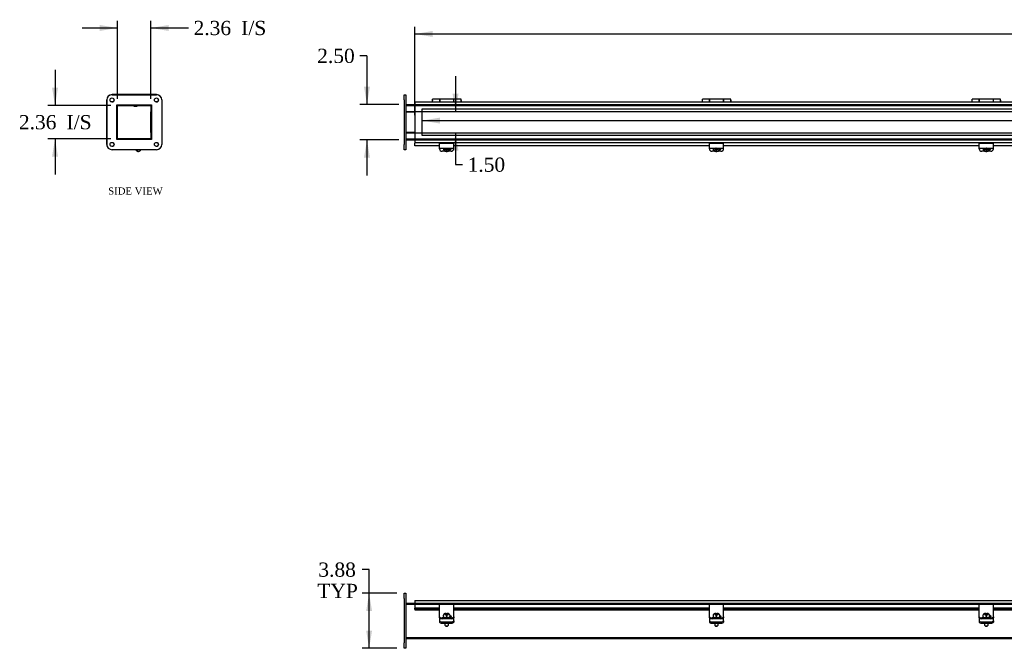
# Model space of a CAD drawing. Header units: inches. Extents: x 2 to 237, y 16 to 158.
# Tile 1 of 10: x 2 to 71, y 18 to 62. Entities that reach past the tile are written whole.
import ezdxf
from ezdxf.enums import TextEntityAlignment as Align
from ezdxf.lldxf.tags import DXFTag

# ---------------------------------------------------------------- set-up
doc = ezdxf.new("R2010")
doc.units = ezdxf.units.IN
doc.header["$MEASUREMENT"] = 0
for name, color, linetype in [('COM40176', 7, 'CONTINUOUS'), ('COM49077', 7, 'CONTINUOUS'), ('COM49084', 7, 'CONTINUOUS'), ('COM50001', 7, 'CONTINUOUS'), ('COM52631', 7, 'CONTINUOUS'), ('COM71024', 7, 'CONTINUOUS'), ('DEFAULT', 7, 'CONTINUOUS'), ('DV1_DEFAULT', 7, 'CONTINUOUS'), ('GSK11095', 7, 'CONTINUOUS'), ('HNG11000', 7, 'CONTINUOUS'), ('QLB30098', 7, 'CONTINUOUS'), ('SCS19419', 7, 'CONTINUOUS')]:
    doc.layers.add(name, color=color, linetype=linetype)
doc.styles.add('SEACAD_TIMES_NEW_ROMAN', font='times.ttf')
tags = doc.linetypes.add('HIDDEN2', pattern=[0.1875, 0.125, -0.0625]).pattern_tags.tags
tags[6:7] = [DXFTag(74, 4), DXFTag(75, 0), DXFTag(340, '0'), DXFTag(46, 0.0), DXFTag(50, 0.0), DXFTag(44, 0.0), DXFTag(45, 0.0)]
tags[4:5] = [DXFTag(74, 4), DXFTag(75, 0), DXFTag(340, '0'), DXFTag(46, 0.0), DXFTag(50, 0.0), DXFTag(44, 0.0), DXFTag(45, 0.0)]

# ---------------------------------------------------------------- blocks, each defined once
blk = doc.blocks.new('GDIMGGROUP1')
at = {"layer": 'DEFAULT', "linetype": 'Continuous'}
for points in [[(26.26, 57.568), (26.468, 56.318), (26.677, 57.568)], [(26.26, 52.568), (26.677, 52.568), (26.468, 53.818)]]:
    blk.add_hatch(color=136, dxfattribs=at).paths.add_polyline_path(points)
at = {"layer": 'DEFAULT', "color": 136, "linetype": 'Continuous'}
for p, q in [((26.468, 59.739), (25.968, 59.739)), ((26.468, 59.739), (26.468, 56.318)), ((28.703, 56.318), (25.968, 56.318)), ((28.703, 53.818), (25.968, 53.818)), ((26.468, 53.818), (26.468, 51.318))]:
    blk.add_line(p, q, dxfattribs=at)
at = {"layer": 'DEFAULT', "color": 136, "linetype": 'Continuous', "style": 'SEACAD_TIMES_NEW_ROMAN'}
blk.add_text('2.50', height=1, dxfattribs=at).set_placement((22.964, 60.239), align=Align.TOP_LEFT)
blk = doc.blocks.new('GDIMGGROUP2')
at = {"layer": 'DEFAULT', "linetype": 'Continuous'}
blk.add_hatch(color=136, dxfattribs=at).paths.add_polyline_path([(31.094, 61.487), (29.844, 61.279), (31.094, 61.071)])
at = {"layer": 'DEFAULT', "color": 136, "linetype": 'Continuous'}
for p, q in [((29.844, 55.568), (29.844, 61.779)), ((29.844, 61.279), (86.631, 61.279))]:
    blk.add_line(p, q, dxfattribs=at)
blk = doc.blocks.new('GDIMGGROUP4')
at = {"layer": 'DEFAULT', "linetype": 'Continuous'}
for points in [[(4.293, 57.496), (4.502, 56.246), (4.71, 57.496)], [(4.293, 52.64), (4.71, 52.64), (4.502, 53.89)]]:
    blk.add_hatch(color=136, dxfattribs=at).paths.add_polyline_path(points)
at = {"layer": 'DEFAULT', "color": 136, "linetype": 'Continuous'}
for p, q in [((4.502, 58.746), (4.502, 56.246)), ((8.44, 56.246), (4.002, 56.246)), ((8.44, 53.89), (4.002, 53.89)), ((4.502, 53.89), (4.502, 51.39))]:
    blk.add_line(p, q, dxfattribs=at)
at = {"layer": 'DEFAULT', "color": 136, "linetype": 'Continuous', "style": 'SEACAD_TIMES_NEW_ROMAN'}
for s, p in [('2.36', (1.96, 55.568)), ('I/S', (5.314, 55.568))]:
    blk.add_text(s, height=1, dxfattribs=at).set_placement(p, align=Align.TOP_LEFT)
blk = doc.blocks.new('GDIMGGROUP6')
at = {"layer": 'DEFAULT', "linetype": 'Continuous'}
blk.add_hatch(color=136, dxfattribs=at).paths.add_polyline_path([(31.61, 54.972), (31.61, 55.388), (30.36, 55.18)])
at = {"layer": 'DEFAULT', "color": 136, "linetype": 'Continuous'}
blk.add_line((30.36, 55.18), (86.659, 55.18), dxfattribs=at)
blk = doc.blocks.new('GDIMGGROUP7')
at = {"layer": 'DEFAULT', "linetype": 'Continuous'}
for points in [[(32.915, 57.068), (32.498, 57.068), (32.706, 55.818)], [(32.915, 53.068), (32.706, 54.318), (32.498, 53.068)]]:
    blk.add_hatch(color=136, dxfattribs=at).paths.add_polyline_path(points)
at = {"layer": 'DEFAULT', "color": 136, "linetype": 'Continuous'}
for p, q in [((32.706, 58.318), (32.706, 55.818)), ((32.706, 54.318), (32.706, 52.077)), ((32.706, 52.077), (33.206, 52.077))]:
    blk.add_line(p, q, dxfattribs=at)
at = {"layer": 'DEFAULT', "color": 136, "linetype": 'Continuous', "style": 'SEACAD_TIMES_NEW_ROMAN'}
blk.add_text('1.50', height=1, dxfattribs=at).set_placement((33.556, 52.577), align=Align.TOP_LEFT)
blk = doc.blocks.new('GDIMGGROUP8')
at = {"layer": 'DEFAULT', "linetype": 'Continuous'}
for points in [[(7.654, 61.91), (7.654, 61.493), (8.904, 61.702)], [(12.51, 61.91), (11.26, 61.702), (12.51, 61.493)]]:
    blk.add_hatch(color=136, dxfattribs=at).paths.add_polyline_path(points)
at = {"layer": 'DEFAULT', "color": 136, "linetype": 'Continuous'}
for p, q in [((8.904, 56.71), (8.904, 62.202)), ((11.26, 56.71), (11.26, 62.202)), ((6.404, 61.702), (8.904, 61.702)), ((11.26, 61.702), (13.409, 61.702)), ((13.409, 61.702), (13.909, 61.702))]:
    blk.add_line(p, q, dxfattribs=at)
at = {"layer": 'DEFAULT', "color": 136, "linetype": 'Continuous', "style": 'SEACAD_TIMES_NEW_ROMAN'}
for s, p in [('2.36', (14.259, 62.202)), ('I/S', (17.613, 62.202))]:
    blk.add_text(s, height=1, dxfattribs=at).set_placement(p, align=Align.TOP_LEFT)
blk = doc.blocks.new('GDIMGGROUP14')
at = {"layer": 'DEFAULT', "linetype": 'Continuous'}
for points in [[(26.411, 20.644), (26.828, 20.644), (26.62, 21.894)], [(26.411, 19.269), (26.62, 18.019), (26.828, 19.269)]]:
    blk.add_hatch(color=136, dxfattribs=at).paths.add_polyline_path(points)
at = {"layer": 'DEFAULT', "color": 136, "linetype": 'Continuous'}
for p, q in [((26.62, 23.56), (26.12, 23.56)), ((26.62, 18.019), (26.62, 23.56)), ((28.578, 21.894), (26.12, 21.894)), ((28.578, 18.019), (26.12, 18.019))]:
    blk.add_line(p, q, dxfattribs=at)
at = {"layer": 'DEFAULT', "color": 136, "linetype": 'Continuous', "style": 'SEACAD_TIMES_NEW_ROMAN'}
for s, p in [('3.88', (23.044, 24.06)), ('TYP', (22.973, 22.56))]:
    blk.add_text(s, height=1, dxfattribs=at).set_placement(p, align=Align.TOP_LEFT)

msp = doc.modelspace()

# ---------------------------------------------------------------- linework, layer by layer
at = {"layer": 'COM40176', "color": 7, "linetype": 'Continuous'}
for p, q in [((31.578, 53.343), (31.578, 53.568)), ((32.578, 53.568), (31.578, 53.568)), ((32.578, 53.343), (32.578, 53.568)), ((50.578, 53.343), (50.578, 53.568)), ((51.578, 53.568), (50.578, 53.568)), ((51.578, 53.343), (51.578, 53.568)), ((69.578, 53.343), (69.578, 53.568)), ((70.578, 53.568), (69.578, 53.568)), ((70.578, 53.343), (70.578, 53.568)), ((10.229, 53.049), (10.267, 53.131)), ((10.281, 53.025), (10.229, 53.049)), ((10.33, 53.131), (10.281, 53.025)), ((31.578, 53.249), (31.578, 53.343)), ((31.578, 53.195), (31.578, 53.249)), ((31.578, 53.249), (32.578, 53.249)), ((31.968, 53.025), (31.766, 53.025)), ((32.39, 53.025), (32.188, 53.025)), ((32.578, 53.249), (32.578, 53.343)), ((32.578, 53.195), (32.578, 53.249)), ((50.578, 53.249), (50.578, 53.343)), ((50.578, 53.195), (50.578, 53.249)), ((50.578, 53.249), (51.578, 53.249)), ((50.968, 53.025), (50.766, 53.025)), ((51.39, 53.025), (51.188, 53.025)), ((51.578, 53.249), (51.578, 53.343)), ((51.578, 53.195), (51.578, 53.249)), ((69.578, 53.249), (69.578, 53.343)), ((69.578, 53.195), (69.578, 53.249)), ((69.578, 53.249), (70.578, 53.249)), ((69.968, 53.025), (69.766, 53.025)), ((70.39, 53.025), (70.188, 53.025)), ((70.578, 53.249), (70.578, 53.343)), ((70.578, 53.195), (70.578, 53.249)), ((31.578, 21.001), (31.578, 21.123)), ((32.578, 21.123), (31.578, 21.123)), ((31.578, 20.421), (31.578, 21.001)), ((32.578, 21.001), (32.578, 21.123)), ((32.578, 20.421), (32.578, 21.001)), ((50.578, 21.001), (50.578, 21.123)), ((51.578, 21.123), (50.578, 21.123)), ((50.578, 20.421), (50.578, 21.001)), ((51.578, 21.001), (51.578, 21.123)), ((51.578, 20.421), (51.578, 21.001)), ((69.578, 21.001), (69.578, 21.123)), ((70.578, 21.123), (69.578, 21.123)), ((69.578, 20.421), (69.578, 21.001)), ((70.578, 21.001), (70.578, 21.123)), ((70.578, 20.421), (70.578, 21.001)), ((31.578, 20.383), (31.578, 20.421)), ((31.578, 20.234), (31.578, 20.383)), ((31.578, 20.183), (31.578, 20.234)), ((32.39, 20.155), (31.766, 20.155)), ((32.251, 20.201), (32.282, 20.201)), ((32.578, 20.383), (32.578, 20.421)), ((32.578, 20.234), (32.578, 20.383)), ((32.578, 20.234), (32.578, 20.183)), ((50.578, 20.383), (50.578, 20.421)), ((50.578, 20.234), (50.578, 20.383)), ((50.578, 20.183), (50.578, 20.234)), ((51.39, 20.155), (50.766, 20.155)), ((51.251, 20.201), (51.282, 20.201)), ((51.578, 20.383), (51.578, 20.421)), ((51.578, 20.234), (51.578, 20.383)), ((51.578, 20.234), (51.578, 20.183)), ((69.578, 20.383), (69.578, 20.421)), ((69.578, 20.234), (69.578, 20.383)), ((69.578, 20.183), (69.578, 20.234)), ((70.39, 20.155), (69.766, 20.155)), ((70.251, 20.201), (70.282, 20.201)), ((70.578, 20.383), (70.578, 20.421)), ((70.578, 20.234), (70.578, 20.383)), ((70.578, 20.234), (70.578, 20.183)), ((32.39, 20.103), (31.766, 20.103)), ((51.39, 20.103), (50.766, 20.103)), ((70.39, 20.103), (69.766, 20.103))]:
    msp.add_line(p, q, dxfattribs=at)
for centre, major_axis, ratio, start_param, end_param in [((31.766, 53.195), (-0.188, 0), 0.906308, 0, 1.570796), ((32.282, 53.252), (-0.14, 0), 0.906308, 1.64955, 3.121159), ((32.282, 53.276), (-0.14, 0), 0.906308, 1.733565, 2.930417), ((32.39, 53.195), (-0.188, 0), 0.906308, 1.570796, 3.141593), ((50.766, 53.195), (-0.188, 0), 0.906308, 0, 1.570796), ((51.282, 53.252), (-0.14, 0), 0.906308, 1.64955, 3.121159), ((51.282, 53.276), (-0.14, 0), 0.906308, 1.733565, 2.930417), ((51.39, 53.195), (-0.188, 0), 0.906308, 1.570796, 3.141593), ((69.766, 53.195), (-0.188, 0), 0.906308, 0, 1.570796), ((70.282, 53.252), (-0.141, 0), 0.906308, 1.64955, 3.121159), ((70.282, 53.276), (-0.141, 0), 0.906308, 1.733565, 2.930417), ((70.39, 53.195), (-0.188, 0), 0.906308, 1.570796, 3.141593), ((31.766, 20.234), (-0.188, 0), 0.422618, 0, 1.570796), ((31.766, 20.183), (0.188, 0), 0.422618, 3.141593, 4.712389), ((32.282, 20.26), (-0.14, 0), 0.422618, 1.570796, 4.450314), ((32.282, 20.209), (-0.14, 0), 0.422618, 3.591638, 4.465723), ((32.39, 20.234), (-0.188, 0), 0.422618, 1.570796, 3.141593), ((32.39, 20.183), (0.188, 0), 0.422618, 4.712389, 6.283185), ((50.766, 20.234), (-0.188, 0), 0.422618, 0, 1.570796), ((50.766, 20.183), (0.188, 0), 0.422618, 3.141593, 4.712389), ((51.282, 20.26), (-0.14, 0), 0.422618, 1.570796, 4.450314), ((51.282, 20.209), (-0.14, 0), 0.422618, 3.591638, 4.465723), ((51.39, 20.234), (-0.188, 0), 0.422618, 1.570796, 3.141593), ((51.39, 20.183), (0.188, 0), 0.422618, 4.712389, 6.283185), ((69.766, 20.234), (-0.188, 0), 0.422618, 0, 1.570796), ((69.766, 20.183), (0.188, 0), 0.422618, 3.141593, 4.712389), ((70.282, 20.26), (-0.141, 0), 0.422618, 1.570796, 4.450314), ((70.282, 20.209), (-0.141, 0), 0.422618, 3.591638, 4.465723), ((70.39, 20.234), (-0.188, 0), 0.422618, 1.570796, 3.141593), ((70.39, 20.183), (0.188, 0), 0.422618, 4.712389, 6.283185)]:
    msp.add_ellipse(centre, major_axis=major_axis, ratio=ratio, start_param=start_param, end_param=end_param, dxfattribs=at)
at = {"layer": 'COM49077', "color": 7, "linetype": 'Continuous'}
for p, q in [((8.904, 53.926), (8.904, 56.21)), ((8.94, 56.246), (11.224, 56.246)), ((11.26, 56.21), (11.26, 55.818)), ((29.203, 56.318), (29.844, 56.318)), ((11.26, 55.818), (11.301, 55.818)), ((29.203, 55.818), (29.844, 55.818)), ((11.26, 54.318), (11.26, 53.926)), ((11.26, 54.318), (11.301, 54.318)), ((29.203, 54.318), (29.844, 54.318)), ((11.224, 53.89), (8.94, 53.89)), ((29.203, 53.818), (29.844, 53.818)), ((29.203, 21.206), (29.844, 21.206)), ((29.203, 18.706), (148.953, 18.706))]:
    msp.add_line(p, q, dxfattribs=at)
at = {"layer": 'COM49077', "color": 7, "linetype": 'HIDDEN2'}
for p, q in [((29.203, 56.246), (148.953, 56.246)), ((29.844, 56.318), (148.312, 56.318)), ((29.844, 55.818), (148.312, 55.818)), ((29.844, 54.318), (148.312, 54.318)), ((29.203, 53.89), (148.953, 53.89)), ((29.203, 53.851), (29.203, 53.849)), ((29.844, 53.818), (148.312, 53.818)), ((29.203, 21.134), (148.953, 21.134)), ((29.844, 21.206), (148.312, 21.206)), ((29.203, 18.778), (148.953, 18.778))]:
    msp.add_line(p, q, dxfattribs=at)
at = {"layer": 'COM49077', "color": 7, "linetype": 'Continuous'}
for centre, radius, start, end in [((8.94, 56.21), 0.036, 90, 180), ((11.224, 56.21), 0.036, 0, 90), ((8.94, 53.926), 0.036, 180, 270), ((11.224, 53.926), 0.036, 270, 0), ((11.224, 53.926), 0.108, 314.5235, 315.4765)]:
    msp.add_arc(centre, radius, start, end, dxfattribs=at)
at = {"layer": 'COM49084', "color": 7, "linetype": 'Continuous'}
for p, q in [((29.844, 56.506), (29.844, 56.398)), ((29.844, 56.506), (148.312, 56.506)), ((29.844, 56.398), (29.844, 53.739)), ((29.844, 53.739), (29.844, 53.631)), ((29.844, 53.631), (148.312, 53.631)), ((29.844, 53.631), (29.844, 53.586)), ((29.844, 53.412), (29.844, 53.586)), ((29.844, 53.395), (29.844, 53.412)), ((31.578, 53.412), (29.844, 53.412)), ((31.578, 53.395), (29.844, 53.395)), ((50.578, 53.412), (32.578, 53.412)), ((50.578, 53.395), (32.578, 53.395)), ((69.578, 53.412), (51.578, 53.412)), ((69.578, 53.395), (51.578, 53.395)), ((88.578, 53.412), (70.578, 53.412)), ((88.578, 53.395), (70.578, 53.395)), ((29.844, 21.378), (29.844, 21.27)), ((29.844, 21.378), (148.312, 21.378)), ((29.844, 21.27), (29.844, 20.838)), ((29.844, 20.769), (29.844, 20.838)), ((31.578, 20.838), (29.844, 20.838)), ((50.578, 20.838), (32.578, 20.838)), ((69.578, 20.838), (51.578, 20.838)), ((88.578, 20.838), (70.578, 20.838)), ((29.844, 20.769), (29.844, 20.725)), ((31.578, 20.769), (29.844, 20.769)), ((29.844, 20.725), (29.844, 20.722)), ((29.844, 20.722), (31.578, 20.722)), ((50.578, 20.769), (32.578, 20.769)), ((32.578, 20.722), (50.578, 20.722)), ((69.578, 20.769), (51.578, 20.769)), ((51.578, 20.722), (69.578, 20.722)), ((88.578, 20.769), (70.578, 20.769)), ((70.578, 20.722), (88.578, 20.722))]:
    msp.add_line(p, q, dxfattribs=at)
at = {"layer": 'COM50001', "color": 7, "linetype": 'Continuous'}
for p, q in [((11.26, 54.35), (11.26, 55.787)), ((11.301, 55.787), (11.26, 55.787)), ((29.203, 55.787), (29.844, 55.787)), ((11.301, 54.35), (11.26, 54.35)), ((29.844, 54.35), (29.203, 54.35))]:
    msp.add_line(p, q, dxfattribs=at)
at = {"layer": 'COM52631', "color": 7, "linetype": 'Continuous'}
for p, q in [((32.305, 53.155), (32.326, 53.155)), ((51.305, 53.155), (51.326, 53.155)), ((70.305, 53.155), (70.326, 53.155)), ((31.578, 20.172), (31.578, 20.183)), ((31.578, 20.172), (31.578, 20.129)), ((31.578, 20.129), (31.578, 19.956)), ((32.578, 20.183), (32.578, 20.172)), ((32.578, 20.129), (32.578, 20.172)), ((32.578, 19.956), (32.578, 20.129)), ((50.578, 20.172), (50.578, 20.183)), ((50.578, 20.172), (50.578, 20.129)), ((50.578, 20.129), (50.578, 19.956)), ((51.578, 20.183), (51.578, 20.172)), ((51.578, 20.129), (51.578, 20.172)), ((51.578, 19.956), (51.578, 20.129)), ((69.578, 20.172), (69.578, 20.183)), ((69.578, 20.172), (69.578, 20.129)), ((69.578, 20.129), (69.578, 19.956)), ((70.578, 20.183), (70.578, 20.172)), ((70.578, 20.129), (70.578, 20.172)), ((70.578, 19.956), (70.578, 20.129)), ((31.578, 19.956), (31.578, 19.87)), ((31.766, 19.877), (32.39, 19.877)), ((31.766, 19.79), (32.39, 19.79)), ((32.578, 19.956), (32.578, 19.87)), ((50.578, 19.956), (50.578, 19.87)), ((50.766, 19.877), (51.39, 19.877)), ((50.766, 19.79), (51.39, 19.79)), ((51.578, 19.956), (51.578, 19.87)), ((69.578, 19.956), (69.578, 19.87)), ((69.766, 19.877), (70.39, 19.877)), ((69.766, 19.79), (70.39, 19.79)), ((70.578, 19.956), (70.578, 19.87))]:
    msp.add_line(p, q, dxfattribs=at)
for centre, start_param, end_param in [((31.766, 19.956), 0, 1.570796), ((31.766, 19.87), 0, 1.570796), ((32.39, 19.956), 1.570796, 3.141593), ((32.39, 19.87), 1.570796, 3.141593), ((50.766, 19.956), 0, 1.570796), ((50.766, 19.87), 0, 1.570796), ((51.39, 19.956), 1.570796, 3.141593), ((51.39, 19.87), 1.570796, 3.141593), ((69.766, 19.956), 0, 1.570796), ((69.766, 19.87), 0, 1.570796), ((70.39, 19.956), 1.570796, 3.141593), ((70.39, 19.87), 1.570796, 3.141593)]:
    msp.add_ellipse(centre, major_axis=(-0.188, 0), ratio=0.422618, start_param=start_param, end_param=end_param, dxfattribs=at)
at = {"layer": 'COM71024', "color": 7, "linetype": 'Continuous'}
for p, q in [((11.644, 57.006), (8.519, 57.006)), ((8.52, 57.005), (11.645, 57.005)), ((29.078, 57.005), (29.203, 57.005)), ((29.078, 56.63), (29.078, 57.005)), ((29.203, 57.005), (29.203, 56.63)), ((8.144, 56.631), (8.144, 53.506)), ((8.145, 53.505), (8.145, 56.63)), ((8.864, 53.849), (8.864, 56.286)), ((8.864, 56.286), (11.301, 56.286)), ((11.301, 56.286), (11.301, 53.849)), ((12.02, 56.63), (12.02, 53.505)), ((29.078, 56.63), (29.078, 53.505)), ((29.203, 56.63), (29.203, 53.505)), ((11.301, 53.849), (8.864, 53.849)), ((29.078, 53.13), (29.078, 53.505)), ((29.203, 53.505), (29.203, 53.13)), ((11.645, 53.13), (8.52, 53.13)), ((29.203, 53.13), (29.078, 53.13)), ((29.078, 21.519), (29.078, 21.894)), ((29.078, 21.894), (29.203, 21.894)), ((29.078, 21.519), (29.078, 18.394)), ((29.203, 21.894), (29.203, 21.519)), ((29.203, 21.519), (29.203, 18.394)), ((29.078, 18.019), (29.078, 18.394)), ((29.203, 18.394), (29.203, 18.019)), ((29.203, 18.019), (29.078, 18.019))]:
    msp.add_line(p, q, dxfattribs=at)
for centre in [(8.52, 56.63), (11.645, 56.63), (8.52, 53.505), (11.645, 53.505)]:
    msp.add_circle(centre, 0.141, dxfattribs=at)
for centre, radius, start, end in [((8.519, 56.631), 0.375, 90, 180), ((8.52, 56.63), 0.375, 90, 180), ((11.644, 56.631), 0.375, 44.89195, 90), ((11.645, 56.63), 0.375, 0, 90), ((8.519, 56.631), 0.141, 225.28836, 0), ((8.519, 56.631), 0.141, 0, 44.71164), ((11.644, 56.631), 0.141, 225.28836, 0), ((11.644, 56.631), 0.141, 0, 44.71164), ((8.519, 53.506), 0.375, 180, 225.10804), ((8.52, 53.505), 0.375, 180, 270), ((8.519, 53.506), 0.141, 225.28836, 0), ((8.519, 53.506), 0.141, 0, 44.71164), ((11.644, 53.506), 0.141, 225.28836, 0), ((11.645, 53.505), 0.375, 270, 0), ((11.644, 53.506), 0.141, 0, 44.71164)]:
    msp.add_arc(centre, radius, start, end, dxfattribs=at)
at = {"layer": 'DV1_DEFAULT', "color": 7, "linetype": 'HIDDEN2'}
for p, q in [((30.36, 56.005), (147.828, 56.005)), ((30.36, 54.131), (30.36, 56.005)), ((147.828, 54.131), (30.36, 54.131))]:
    msp.add_line(p, q, dxfattribs=at)
at = {"layer": 'GSK11095', "color": 7, "linetype": 'Continuous'}
for p, q in [((11.244, 56.24), (11.244, 55.684)), ((11.244, 55.684), (11.26, 55.684)), ((11.244, 55.684), (11.244, 55.684)), ((11.244, 55.684), (11.244, 54.454)), ((11.244, 55.684), (11.26, 55.684)), ((11.244, 54.454), (11.26, 54.454)), ((11.244, 54.454), (11.244, 54.454)), ((11.244, 54.454), (11.244, 54.453)), ((11.244, 54.453), (11.244, 54.453)), ((11.26, 54.453), (11.244, 54.453)), ((11.244, 54.453), (11.244, 53.897))]:
    msp.add_line(p, q, dxfattribs=at)
at = {"layer": 'HNG11000', "color": 7, "linetype": 'Continuous'}
for p, q in [((31.069, 56.568), (31.069, 56.506)), ((31.094, 56.506), (31.094, 56.696)), ((31.594, 56.696), (31.094, 56.696)), ((31.594, 56.696), (31.594, 56.506)), ((31.599, 56.618), (31.594, 56.618)), ((31.599, 56.506), (31.599, 56.696)), ((32.589, 56.696), (31.599, 56.696)), ((32.589, 56.506), (32.589, 56.696)), ((32.594, 56.618), (32.589, 56.618)), ((32.594, 56.506), (32.594, 56.696)), ((33.094, 56.696), (32.594, 56.696)), ((33.094, 56.506), (33.094, 56.696)), ((33.119, 56.506), (33.119, 56.568)), ((50.064, 56.568), (50.064, 56.506)), ((50.089, 56.506), (50.089, 56.696)), ((50.589, 56.696), (50.089, 56.696)), ((50.589, 56.696), (50.589, 56.506)), ((50.594, 56.618), (50.589, 56.618)), ((50.594, 56.506), (50.594, 56.696)), ((51.584, 56.696), (50.594, 56.696)), ((51.584, 56.506), (51.584, 56.696)), ((51.589, 56.618), (51.584, 56.618)), ((51.589, 56.506), (51.589, 56.696)), ((52.089, 56.696), (51.589, 56.696)), ((52.089, 56.506), (52.089, 56.696)), ((52.114, 56.506), (52.114, 56.568)), ((69.059, 56.568), (69.059, 56.506)), ((69.084, 56.506), (69.084, 56.696)), ((69.584, 56.696), (69.084, 56.696)), ((69.584, 56.696), (69.584, 56.506)), ((69.589, 56.618), (69.584, 56.618)), ((69.589, 56.506), (69.589, 56.696)), ((70.579, 56.696), (69.589, 56.696)), ((70.579, 56.506), (70.579, 56.696)), ((70.584, 56.618), (70.579, 56.618)), ((70.584, 56.506), (70.584, 56.696)), ((71.084, 56.696), (70.584, 56.696)), ((71.084, 56.506), (71.084, 56.696)), ((71.109, 56.506), (71.109, 56.568))]:
    msp.add_line(p, q, dxfattribs=at)
for centre, start, end in [((31.119, 56.568), 120, 180), ((33.069, 56.568), 0, 60), ((50.114, 56.568), 120, 180), ((52.064, 56.568), 0, 60), ((69.109, 56.568), 120, 180), ((71.059, 56.568), 0, 60)]:
    msp.add_arc(centre, 0.05, start, end, dxfattribs=at)
at = {"layer": 'QLB30098', "color": 7, "linetype": 'Continuous'}
for p, q in [((9.135, 56.216), (8.904, 56.216)), ((10.885, 56.216), (9.135, 56.216)), ((10.029, 56.206), (10.029, 56.216)), ((10.029, 56.206), (10.04, 56.206)), ((10.043, 56.216), (10.043, 56.205)), ((10.043, 56.206), (10.279, 56.206)), ((10.047, 56.206), (10.047, 56.205)), ((10.124, 56.206), (10.124, 56.205)), ((10.253, 56.205), (10.253, 56.206)), ((10.279, 56.205), (10.279, 56.216)), ((11.244, 56.216), (10.885, 56.216))]:
    msp.add_line(p, q, dxfattribs=at)
at = {"layer": 'SCS19419', "color": 7, "linetype": 'Continuous'}
for p, q in [((10.308, 53.024), (10.335, 53.011)), ((10.379, 53), (10.38, 53.001)), ((10.523, 53.131), (10.496, 53.073)), ((31.838, 53.241), (31.838, 53.228)), ((31.955, 53.21), (31.955, 53.146)), ((31.964, 53.209), (31.955, 53.21)), ((31.955, 53.178), (32.021, 53.178)), ((31.955, 53.146), (31.964, 53.146)), ((32.02, 53.209), (31.964, 53.209)), ((31.964, 53.146), (32.02, 53.146)), ((32.005, 53.209), (32.005, 53.188)), ((32.055, 53.207), (32.005, 53.207)), ((32.005, 53.188), (32.055, 53.188)), ((32.02, 53.209), (32.045, 53.232)), ((32.02, 53.146), (32.02, 53.173)), ((32.045, 53.123), (32.02, 53.146)), ((32.045, 53.249), (32.045, 53.232)), ((32.055, 53.234), (32.045, 53.234)), ((32.045, 53.151), (32.045, 53.123)), ((32.045, 53.123), (32.045, 53.073)), ((32.045, 53.073), (32.045, 53.002)), ((32.055, 53.249), (32.055, 53.234)), ((32.055, 53.207), (32.055, 53.188)), ((32.055, 53.188), (32.055, 53.143)), ((32.105, 53.162), (32.055, 53.162)), ((32.055, 53.143), (32.105, 53.143)), ((32.105, 53.234), (32.105, 53.249)), ((32.115, 53.234), (32.105, 53.234)), ((32.105, 53.207), (32.105, 53.188)), ((32.155, 53.207), (32.105, 53.207)), ((32.105, 53.188), (32.155, 53.188)), ((32.105, 53.155), (32.105, 53.188)), ((32.105, 53.155), (32.105, 53.155)), ((32.105, 53.143), (32.105, 53.155)), ((32.115, 53.232), (32.115, 53.249)), ((32.115, 53.232), (32.14, 53.209)), ((32.115, 53.123), (32.115, 53.151)), ((32.14, 53.146), (32.115, 53.123)), ((32.115, 53.074), (32.115, 53.123)), ((32.115, 53.002), (32.115, 53.074)), ((32.138, 53.178), (32.205, 53.178)), ((32.193, 53.209), (32.14, 53.209)), ((32.14, 53.173), (32.14, 53.146)), ((32.14, 53.146), (32.193, 53.146)), ((32.155, 53.188), (32.155, 53.209)), ((32.205, 53.21), (32.193, 53.209)), ((32.193, 53.146), (32.205, 53.146)), ((32.205, 53.146), (32.205, 53.21)), ((32.318, 53.228), (32.318, 53.241)), ((50.838, 53.241), (50.838, 53.228)), ((50.955, 53.21), (50.955, 53.146)), ((50.964, 53.209), (50.955, 53.21)), ((50.955, 53.178), (51.021, 53.178)), ((50.955, 53.146), (50.964, 53.146)), ((51.02, 53.209), (50.964, 53.209)), ((50.964, 53.146), (51.02, 53.146)), ((51.005, 53.209), (51.005, 53.188)), ((51.055, 53.207), (51.005, 53.207)), ((51.005, 53.188), (51.055, 53.188)), ((51.02, 53.209), (51.045, 53.232)), ((51.02, 53.146), (51.02, 53.173)), ((51.045, 53.123), (51.02, 53.146)), ((51.045, 53.249), (51.045, 53.232)), ((51.055, 53.234), (51.045, 53.234)), ((51.045, 53.151), (51.045, 53.123)), ((51.045, 53.123), (51.045, 53.073)), ((51.045, 53.073), (51.045, 53.002)), ((51.055, 53.249), (51.055, 53.234)), ((51.055, 53.207), (51.055, 53.188)), ((51.055, 53.188), (51.055, 53.143)), ((51.105, 53.162), (51.055, 53.162)), ((51.055, 53.143), (51.105, 53.143)), ((51.105, 53.234), (51.105, 53.249)), ((51.115, 53.234), (51.105, 53.234)), ((51.105, 53.207), (51.105, 53.188)), ((51.155, 53.207), (51.105, 53.207)), ((51.105, 53.188), (51.155, 53.188)), ((51.105, 53.155), (51.105, 53.188)), ((51.105, 53.155), (51.105, 53.155)), ((51.105, 53.143), (51.105, 53.155)), ((51.115, 53.232), (51.115, 53.249)), ((51.115, 53.232), (51.14, 53.209)), ((51.115, 53.123), (51.115, 53.151)), ((51.14, 53.146), (51.115, 53.123)), ((51.115, 53.074), (51.115, 53.123)), ((51.115, 53.002), (51.115, 53.074)), ((51.138, 53.178), (51.205, 53.178)), ((51.193, 53.209), (51.14, 53.209)), ((51.14, 53.173), (51.14, 53.146)), ((51.14, 53.146), (51.193, 53.146)), ((51.155, 53.188), (51.155, 53.209)), ((51.205, 53.21), (51.193, 53.209)), ((51.193, 53.146), (51.205, 53.146)), ((51.205, 53.146), (51.205, 53.21)), ((51.318, 53.228), (51.318, 53.241)), ((69.838, 53.241), (69.838, 53.228)), ((69.955, 53.21), (69.955, 53.146)), ((69.964, 53.209), (69.955, 53.21)), ((69.955, 53.178), (70.021, 53.178)), ((69.955, 53.146), (69.964, 53.146)), ((70.02, 53.209), (69.964, 53.209)), ((69.964, 53.146), (70.02, 53.146)), ((70.005, 53.209), (70.005, 53.188)), ((70.055, 53.207), (70.005, 53.207)), ((70.005, 53.188), (70.055, 53.188)), ((70.02, 53.209), (70.045, 53.232)), ((70.02, 53.146), (70.02, 53.173)), ((70.045, 53.123), (70.02, 53.146)), ((70.045, 53.249), (70.045, 53.232)), ((70.055, 53.234), (70.045, 53.234)), ((70.045, 53.151), (70.045, 53.123)), ((70.045, 53.123), (70.045, 53.073)), ((70.045, 53.073), (70.045, 53.002)), ((70.055, 53.249), (70.055, 53.234)), ((70.055, 53.207), (70.055, 53.188)), ((70.055, 53.188), (70.055, 53.143)), ((70.105, 53.162), (70.055, 53.162)), ((70.055, 53.143), (70.105, 53.143)), ((70.105, 53.234), (70.105, 53.249)), ((70.115, 53.234), (70.105, 53.234)), ((70.105, 53.207), (70.105, 53.188)), ((70.155, 53.207), (70.105, 53.207)), ((70.105, 53.188), (70.155, 53.188)), ((70.105, 53.155), (70.105, 53.188)), ((70.105, 53.155), (70.105, 53.155)), ((70.105, 53.143), (70.105, 53.155)), ((70.115, 53.232), (70.115, 53.249)), ((70.115, 53.232), (70.14, 53.209)), ((70.115, 53.123), (70.115, 53.151)), ((70.14, 53.146), (70.115, 53.123)), ((70.115, 53.074), (70.115, 53.123)), ((70.115, 53.002), (70.115, 53.074)), ((70.138, 53.178), (70.205, 53.178)), ((70.193, 53.209), (70.14, 53.209)), ((70.14, 53.173), (70.14, 53.146)), ((70.14, 53.146), (70.193, 53.146)), ((70.155, 53.188), (70.155, 53.209)), ((70.205, 53.21), (70.193, 53.209)), ((70.193, 53.146), (70.205, 53.146)), ((70.205, 53.146), (70.205, 53.21)), ((70.318, 53.228), (70.318, 53.241)), ((31.838, 20.31), (31.838, 20.283)), ((31.955, 20.434), (31.955, 20.404)), ((31.964, 20.434), (31.955, 20.434)), ((31.955, 20.404), (31.964, 20.404)), ((32.02, 20.434), (31.964, 20.434)), ((31.964, 20.404), (32.02, 20.404)), ((32.02, 20.434), (32.045, 20.444)), ((32.02, 20.404), (32.02, 20.434)), ((32.045, 20.394), (32.02, 20.404)), ((32.045, 20.468), (32.045, 20.48)), ((32.045, 20.468), (32.045, 20.444)), ((32.045, 20.444), (32.045, 20.394)), ((32.045, 20.394), (32.045, 20.37)), ((32.045, 20.37), (32.045, 20.265)), ((32.055, 20.362), (32.045, 20.362)), ((32.045, 20.341), (32.055, 20.341)), ((32.055, 20.383), (32.055, 20.362)), ((32.105, 20.383), (32.055, 20.383)), ((32.055, 20.341), (32.055, 20.362)), ((32.055, 20.343), (32.105, 20.343)), ((32.055, 20.341), (32.055, 20.32)), ((32.055, 20.32), (32.105, 20.32)), ((32.105, 20.376), (32.105, 20.383)), ((32.105, 20.376), (32.105, 20.376)), ((32.105, 20.362), (32.105, 20.376)), ((32.115, 20.362), (32.105, 20.362)), ((32.105, 20.341), (32.105, 20.362)), ((32.105, 20.341), (32.115, 20.341)), ((32.105, 20.326), (32.105, 20.341)), ((32.105, 20.32), (32.105, 20.326)), ((32.115, 20.479), (32.115, 20.467)), ((32.115, 20.444), (32.115, 20.467)), ((32.115, 20.394), (32.115, 20.444)), ((32.115, 20.444), (32.14, 20.434)), ((32.14, 20.404), (32.115, 20.394)), ((32.115, 20.371), (32.115, 20.394)), ((32.115, 20.266), (32.115, 20.371)), ((32.193, 20.434), (32.14, 20.434)), ((32.14, 20.434), (32.14, 20.404)), ((32.14, 20.404), (32.193, 20.404)), ((32.205, 20.433), (32.193, 20.434)), ((32.193, 20.404), (32.205, 20.404)), ((32.205, 20.404), (32.205, 20.433)), ((32.318, 20.283), (32.318, 20.31)), ((50.838, 20.31), (50.838, 20.283)), ((50.955, 20.434), (50.955, 20.404)), ((50.964, 20.434), (50.955, 20.434)), ((50.955, 20.404), (50.964, 20.404)), ((51.02, 20.434), (50.964, 20.434)), ((50.964, 20.404), (51.02, 20.404)), ((51.02, 20.434), (51.045, 20.444)), ((51.02, 20.404), (51.02, 20.434)), ((51.045, 20.394), (51.02, 20.404)), ((51.045, 20.468), (51.045, 20.48)), ((51.045, 20.468), (51.045, 20.444)), ((51.045, 20.444), (51.045, 20.394)), ((51.045, 20.394), (51.045, 20.37)), ((51.045, 20.37), (51.045, 20.265)), ((51.055, 20.362), (51.045, 20.362)), ((51.045, 20.341), (51.055, 20.341)), ((51.055, 20.383), (51.055, 20.362)), ((51.105, 20.383), (51.055, 20.383)), ((51.055, 20.341), (51.055, 20.362)), ((51.055, 20.343), (51.105, 20.343)), ((51.055, 20.341), (51.055, 20.32)), ((51.055, 20.32), (51.105, 20.32)), ((51.105, 20.376), (51.105, 20.383)), ((51.105, 20.376), (51.105, 20.376)), ((51.105, 20.362), (51.105, 20.376)), ((51.115, 20.362), (51.105, 20.362)), ((51.105, 20.341), (51.105, 20.362)), ((51.105, 20.341), (51.115, 20.341)), ((51.105, 20.326), (51.105, 20.341)), ((51.105, 20.32), (51.105, 20.326)), ((51.115, 20.479), (51.115, 20.467)), ((51.115, 20.444), (51.115, 20.467)), ((51.115, 20.394), (51.115, 20.444)), ((51.115, 20.444), (51.14, 20.434)), ((51.14, 20.404), (51.115, 20.394)), ((51.115, 20.371), (51.115, 20.394)), ((51.115, 20.266), (51.115, 20.371)), ((51.193, 20.434), (51.14, 20.434)), ((51.14, 20.434), (51.14, 20.404)), ((51.14, 20.404), (51.193, 20.404)), ((51.205, 20.433), (51.193, 20.434)), ((51.193, 20.404), (51.205, 20.404)), ((51.205, 20.404), (51.205, 20.433)), ((51.318, 20.283), (51.318, 20.31)), ((69.838, 20.31), (69.838, 20.283)), ((69.955, 20.434), (69.955, 20.404)), ((69.964, 20.434), (69.955, 20.434)), ((69.955, 20.404), (69.964, 20.404)), ((70.02, 20.434), (69.964, 20.434)), ((69.964, 20.404), (70.02, 20.404)), ((70.02, 20.434), (70.045, 20.444)), ((70.02, 20.404), (70.02, 20.434)), ((70.045, 20.394), (70.02, 20.404)), ((70.045, 20.468), (70.045, 20.48)), ((70.045, 20.468), (70.045, 20.444)), ((70.045, 20.444), (70.045, 20.394)), ((70.045, 20.394), (70.045, 20.37)), ((70.045, 20.37), (70.045, 20.265)), ((70.055, 20.362), (70.045, 20.362)), ((70.045, 20.341), (70.055, 20.341)), ((70.055, 20.383), (70.055, 20.362)), ((70.105, 20.383), (70.055, 20.383)), ((70.055, 20.341), (70.055, 20.362)), ((70.055, 20.343), (70.105, 20.343)), ((70.055, 20.341), (70.055, 20.32)), ((70.055, 20.32), (70.105, 20.32)), ((70.105, 20.376), (70.105, 20.383)), ((70.105, 20.376), (70.105, 20.376)), ((70.105, 20.362), (70.105, 20.376)), ((70.115, 20.362), (70.105, 20.362)), ((70.105, 20.341), (70.105, 20.362)), ((70.105, 20.341), (70.115, 20.341)), ((70.105, 20.326), (70.105, 20.341)), ((70.105, 20.32), (70.105, 20.326)), ((70.115, 20.479), (70.115, 20.467)), ((70.115, 20.444), (70.115, 20.467)), ((70.115, 20.394), (70.115, 20.444)), ((70.115, 20.444), (70.14, 20.434)), ((70.14, 20.404), (70.115, 20.394)), ((70.115, 20.371), (70.115, 20.394)), ((70.115, 20.266), (70.115, 20.371)), ((70.193, 20.434), (70.14, 20.434)), ((70.14, 20.434), (70.14, 20.404)), ((70.14, 20.404), (70.193, 20.404)), ((70.205, 20.433), (70.193, 20.434)), ((70.193, 20.404), (70.205, 20.404)), ((70.205, 20.404), (70.205, 20.433)), ((70.318, 20.283), (70.318, 20.31)), ((31.955, 19.79), (31.955, 19.652)), ((31.969, 19.628), (32.023, 19.585)), ((32.134, 19.585), (32.187, 19.628)), ((32.201, 19.652), (32.201, 19.79)), ((50.955, 19.79), (50.955, 19.652)), ((50.969, 19.628), (51.023, 19.585)), ((51.134, 19.585), (51.187, 19.628)), ((51.201, 19.652), (51.201, 19.79)), ((69.955, 19.79), (69.955, 19.652)), ((69.969, 19.628), (70.023, 19.585)), ((70.134, 19.585), (70.187, 19.628)), ((70.201, 19.652), (70.201, 19.79))]:
    msp.add_line(p, q, dxfattribs=at)
for centre, radius, start, end in [((10.318, 53.046), 0.025, 155, 245), ((10.385, 53.12), 0.12, 245, 267.02431), ((32.071, 53.232), 0.232, 180.99579, 263.94082), ((32.058, 53.073), 0.0719, 259.67221, 267.69599), ((32.105, 53.119), 0.0236, 88.97154, 90), ((32.101, 53.071), 0.0702, 272.89979, 281.13557), ((32.087, 53.232), 0.232, 276.632, 358.48425), ((51.071, 53.232), 0.232, 180.99579, 263.94082), ((51.058, 53.073), 0.0719, 259.67221, 267.69599), ((51.105, 53.119), 0.0236, 88.97154, 90), ((51.101, 53.071), 0.0702, 272.89979, 281.13557), ((51.087, 53.232), 0.232, 276.632, 358.48425), ((70.071, 53.232), 0.232, 180.99579, 263.94082), ((70.058, 53.073), 0.0719, 259.67221, 267.69599), ((70.105, 53.119), 0.0236, 88.97154, 90), ((70.101, 53.071), 0.0702, 272.89979, 281.13557), ((70.087, 53.232), 0.232, 276.632, 358.48425), ((32.056, 20.265), 0.0111, 177.59639, 264.1762), ((32.105, 20.394), 0.011, 270, 272.20468), ((32.105, 20.331), 0.011, 270, 272.20468), ((32.104, 20.265), 0.0112, 276.17612, 2.33473), ((51.056, 20.265), 0.0111, 177.59639, 264.1762), ((51.105, 20.394), 0.011, 270, 272.20468), ((51.105, 20.331), 0.011, 270, 272.20468), ((51.104, 20.265), 0.0112, 276.17612, 2.33473), ((70.056, 20.265), 0.0111, 177.59639, 264.1762), ((70.105, 20.394), 0.011, 270, 272.20468), ((70.105, 20.331), 0.011, 270, 272.20468), ((70.104, 20.265), 0.0112, 276.17612, 2.33473)]:
    msp.add_arc(centre, radius, start, end, dxfattribs=at)
for centre, major_axis, ratio, start_param, end_param in [((32.078, 53.241), (-0.24, 0), 0.906308, 6.246565, 6.283185), ((32.055, 53.173), (-0.035, 0), 0.422618, 5.993434, 6.283185), ((32.055, 53.151), (0.01, 0), 0.422618, 1.570796, 3.141593), ((32.078, 53.209), (-0.231, 0), 0.906308, 1.468738, 1.685388), ((32.105, 53.151), (0.01, 0), 0.422618, 0, 1.528344), ((32.105, 53.173), (-0.035, 0), 0.422618, 3.141593, 3.431344), ((32.078, 53.241), (-0.24, 0), 0.906308, 3.141593, 3.178213), ((32.078, 53.228), (-0.24, 0), 0.906308, 3.133049, 3.141593), ((51.078, 53.241), (0.24, 0), 0.906308, 3.104972, 3.141593), ((51.055, 53.173), (-0.035, 0), 0.422618, 5.993434, 6.283185), ((51.055, 53.151), (0.01, 0), 0.422618, 1.570796, 3.141593), ((51.078, 53.209), (-0.231, 0), 0.906308, 1.468738, 1.685388), ((51.105, 53.151), (0.01, 0), 0.422618, 0, 1.528344), ((51.105, 53.173), (-0.035, 0), 0.422618, 3.141593, 3.431344), ((51.078, 53.241), (0.24, 0), 0.906308, 0, 0.036621), ((51.078, 53.228), (0.24, 0), 0.906308, 6.274641, 6.283185), ((70.078, 53.241), (0.24, 0), 0.906308, 3.104972, 3.141593), ((70.055, 53.173), (-0.035, 0), 0.422618, 5.993434, 6.283185), ((70.055, 53.151), (0.01, 0), 0.422618, 1.570796, 3.141593), ((70.078, 53.209), (-0.231, 0), 0.906308, 1.468738, 1.685388), ((70.105, 53.151), (0.01, 0), 0.422618, 0, 1.528344), ((70.105, 53.173), (-0.035, 0), 0.422618, 3.141593, 3.431344), ((70.078, 53.241), (0.24, 0), 0.906308, 0, 0.036621), ((70.078, 53.228), (0.24, 0), 0.906308, 6.274641, 6.283185), ((32.055, 20.385), (-0.01, 0), 0.906308, 0, 1.570796), ((32.055, 20.335), (0.01, 0), 0.906308, 3.141593, 4.712389), ((32.078, 20.351), (0.231, 0), 0.422618, 1.456205, 1.672855), ((32.078, 20.351), (-0.231, 0), 0.422618, 1.468738, 1.685388), ((32.105, 20.385), (-0.01, 0), 0.906308, 1.613249, 3.141593), ((32.105, 20.335), (0.01, 0), 0.906308, 4.754841, 6.283185), ((32.078, 20.283), (-0.24, 0), 0.422618, 3.141593, 3.149775), ((51.055, 20.385), (-0.01, 0), 0.906308, 0, 1.570796), ((51.055, 20.335), (0.01, 0), 0.906308, 3.141593, 4.712389), ((51.078, 20.351), (0.231, 0), 0.422618, 1.456205, 1.672855), ((51.078, 20.351), (-0.231, 0), 0.422618, 1.468738, 1.685388), ((51.105, 20.385), (-0.01, 0), 0.906308, 1.613249, 3.141593), ((51.105, 20.335), (0.01, 0), 0.906308, 4.754841, 6.283185), ((51.078, 20.283), (-0.24, 0), 0.422618, 3.141593, 3.149775), ((70.055, 20.385), (-0.01, 0), 0.906308, 0, 1.570796), ((70.055, 20.335), (0.01, 0), 0.906308, 3.141593, 4.712389), ((70.078, 20.351), (0.231, 0), 0.422618, 1.456205, 1.672855), ((70.078, 20.351), (-0.231, 0), 0.422618, 1.468738, 1.685388), ((70.105, 20.385), (-0.01, 0), 0.906308, 1.613249, 3.141593), ((70.105, 20.335), (0.01, 0), 0.906308, 4.754841, 6.283185), ((70.078, 20.283), (-0.24, 0), 0.422618, 3.141593, 3.149775), ((32.078, 19.652), (-0.123, 0), 0.422618, 0, 3.141593), ((32.078, 19.598), (-0.063, 0), 0.422618, 0.485112, 2.65648), ((51.078, 19.652), (-0.123, 0), 0.422618, 0, 3.141593), ((51.078, 19.598), (0.063, 0), 0.422618, 3.626705, 5.798073), ((70.078, 19.652), (-0.123, 0), 0.422618, 0, 3.141593), ((70.078, 19.598), (-0.063, 0), 0.422618, 0.485112, 2.65648)]:
    msp.add_ellipse(centre, major_axis=major_axis, ratio=ratio, start_param=start_param, end_param=end_param, dxfattribs=at)
for points, knots in [([(10.38, 53.001), (10.38, 53.001), (10.381, 53.001), (10.386, 53.002), (10.388, 53.002), (10.391, 53.002)], [0, 0, 0, 0, 0.5, 0.5, 1, 1, 1, 1]), ([(10.496, 53.073), (10.492, 53.063), (10.486, 53.054), (10.471, 53.037), (10.463, 53.029), (10.449, 53.02), (10.444, 53.017), (10.434, 53.012), (10.429, 53.01), (10.414, 53.005), (10.402, 53.003), (10.391, 53.002)], [0, 0, 0, 0, 0.25, 0.25, 0.5, 0.5, 0.625, 0.625, 0.75, 0.75, 1, 1, 1, 1]), ([(32.021, 53.178), (32.026, 53.173), (32.031, 53.169), (32.039, 53.162), (32.042, 53.16), (32.047, 53.158), (32.048, 53.157), (32.051, 53.155), (32.053, 53.155), (32.055, 53.155)], [0, 0, 0, 0, 0.5, 0.5, 0.75, 0.75, 0.875, 0.875, 1, 1, 1, 1]), ([(32.105, 53.155), (32.107, 53.155), (32.109, 53.156), (32.112, 53.157), (32.113, 53.158), (32.118, 53.161), (32.12, 53.163), (32.128, 53.169), (32.133, 53.173), (32.138, 53.178)], [0, 0, 0, 0, 0.125, 0.125, 0.25, 0.25, 0.5, 0.5, 1, 1, 1, 1]), ([(51.021, 53.178), (51.026, 53.173), (51.031, 53.169), (51.039, 53.162), (51.042, 53.16), (51.047, 53.158), (51.048, 53.157), (51.051, 53.155), (51.053, 53.155), (51.055, 53.155)], [0, 0, 0, 0, 0.5, 0.5, 0.75, 0.75, 0.875, 0.875, 1, 1, 1, 1]), ([(51.105, 53.155), (51.107, 53.155), (51.109, 53.156), (51.112, 53.157), (51.113, 53.158), (51.118, 53.161), (51.12, 53.163), (51.128, 53.169), (51.133, 53.173), (51.138, 53.178)], [0, 0, 0, 0, 0.125, 0.125, 0.25, 0.25, 0.5, 0.5, 1, 1, 1, 1]), ([(70.021, 53.178), (70.026, 53.173), (70.031, 53.169), (70.039, 53.162), (70.042, 53.16), (70.047, 53.158), (70.048, 53.157), (70.051, 53.155), (70.053, 53.155), (70.055, 53.155)], [0, 0, 0, 0, 0.5, 0.5, 0.75, 0.75, 0.875, 0.875, 1, 1, 1, 1]), ([(70.105, 53.155), (70.107, 53.155), (70.109, 53.156), (70.112, 53.157), (70.113, 53.158), (70.118, 53.161), (70.12, 53.163), (70.128, 53.169), (70.133, 53.173), (70.138, 53.178)], [0, 0, 0, 0, 0.125, 0.125, 0.25, 0.25, 0.5, 0.5, 1, 1, 1, 1]), ([(32.045, 20.479), (32.044, 20.479), (32.035, 20.479), (32.017, 20.476), (31.992, 20.472), (31.968, 20.465), (31.944, 20.456), (31.923, 20.446), (31.905, 20.434), (31.889, 20.421), (31.875, 20.407), (31.863, 20.391), (31.853, 20.375), (31.846, 20.357), (31.841, 20.339), (31.838, 20.322), (31.839, 20.313), (31.839, 20.31)], [0, 0, 0, 0, 0.008476, 0.089232, 0.171825, 0.257415, 0.34717, 0.428425, 0.504733, 0.576481, 0.644952, 0.711233, 0.776095, 0.840064, 0.903505, 0.972815, 1, 1, 1, 1]), ([(31.838, 20.283), (31.838, 20.283), (31.838, 20.279), (31.84, 20.269), (31.843, 20.257), (31.85, 20.244), (31.859, 20.233), (31.871, 20.222), (31.886, 20.211), (31.902, 20.202), (31.921, 20.193), (31.942, 20.186), (31.964, 20.18), (31.988, 20.175), (32.012, 20.171), (32.037, 20.169), (32.063, 20.167), (32.089, 20.167), (32.114, 20.168), (32.139, 20.171), (32.164, 20.174), (32.187, 20.179), (32.21, 20.185), (32.231, 20.192), (32.25, 20.2), (32.268, 20.209), (32.283, 20.22), (32.296, 20.231), (32.306, 20.243), (32.313, 20.255), (32.317, 20.268), (32.319, 20.278), (32.318, 20.283), (32.318, 20.284)], [0, 0, 0, 0, 0.000343, 0.030358, 0.060183, 0.090658, 0.122584, 0.156342, 0.191685, 0.227883, 0.264178, 0.300238, 0.336022, 0.37157, 0.406937, 0.442178, 0.477338, 0.512461, 0.547585, 0.582738, 0.61796, 0.653296, 0.688799, 0.724531, 0.760564, 0.796966, 0.833757, 0.870731, 0.903106, 0.933721, 0.962937, 0.99411, 1, 1, 1, 1]), ([(32.045, 20.455), (32.045, 20.453), (32.046, 20.451), (32.049, 20.449), (32.052, 20.448), (32.055, 20.448)], [0, 0, 0, 0, 0.5, 0.5, 1, 1, 1, 1]), ([(32.055, 20.376), (32.053, 20.376), (32.051, 20.376), (32.048, 20.376), (32.046, 20.375), (32.045, 20.375), (32.045, 20.375), (32.045, 20.375)], [0, 0, 0, 0, 0.125, 0.125, 0.25, 0.25, 0.2594464, 0.2594464, 0.2594464, 0.2594464]), ([(32.105, 20.448), (32.108, 20.448), (32.11, 20.449), (32.114, 20.451), (32.115, 20.453), (32.115, 20.455)], [0, 0, 0, 0, 0.5, 0.5, 1, 1, 1, 1]), ([(32.115, 20.375), (32.115, 20.375), (32.115, 20.375), (32.113, 20.375), (32.112, 20.375), (32.109, 20.376), (32.107, 20.376), (32.105, 20.376)], [0.7477145, 0.7477145, 0.7477145, 0.7477145, 0.75, 0.75, 0.875, 0.875, 1, 1, 1, 1]), ([(32.318, 20.31), (32.318, 20.315), (32.318, 20.326), (32.315, 20.343), (32.309, 20.362), (32.301, 20.379), (32.291, 20.395), (32.279, 20.41), (32.266, 20.423), (32.25, 20.435), (32.233, 20.446), (32.213, 20.456), (32.191, 20.464), (32.167, 20.471), (32.143, 20.476), (32.124, 20.479), (32.116, 20.479), (32.115, 20.479)], [0, 0, 0, 0, 0.046935, 0.113161, 0.178188, 0.242547, 0.306824, 0.371716, 0.438095, 0.507059, 0.579888, 0.657691, 0.740428, 0.825735, 0.910035, 0.992513, 1, 1, 1, 1]), ([(51.045, 20.479), (51.044, 20.479), (51.035, 20.479), (51.017, 20.476), (50.992, 20.472), (50.968, 20.465), (50.944, 20.456), (50.923, 20.446), (50.905, 20.434), (50.889, 20.421), (50.875, 20.407), (50.863, 20.391), (50.853, 20.375), (50.846, 20.357), (50.841, 20.339), (50.838, 20.322), (50.839, 20.313), (50.839, 20.31)], [0, 0, 0, 0, 0.008476, 0.089232, 0.171825, 0.257415, 0.34717, 0.428425, 0.504733, 0.576481, 0.644952, 0.711233, 0.776095, 0.840064, 0.903505, 0.972815, 1, 1, 1, 1]), ([(50.838, 20.283), (50.838, 20.283), (50.838, 20.279), (50.84, 20.269), (50.843, 20.257), (50.85, 20.244), (50.859, 20.233), (50.871, 20.222), (50.886, 20.211), (50.902, 20.202), (50.921, 20.193), (50.942, 20.186), (50.964, 20.18), (50.988, 20.175), (51.012, 20.171), (51.037, 20.169), (51.063, 20.167), (51.089, 20.167), (51.114, 20.168), (51.139, 20.171), (51.164, 20.174), (51.187, 20.179), (51.21, 20.185), (51.231, 20.192), (51.25, 20.2), (51.268, 20.209), (51.283, 20.22), (51.296, 20.231), (51.306, 20.243), (51.313, 20.255), (51.317, 20.268), (51.319, 20.278), (51.318, 20.283), (51.318, 20.284)], [0, 0, 0, 0, 0.000343, 0.030358, 0.060183, 0.090658, 0.122584, 0.156342, 0.191685, 0.227883, 0.264178, 0.300238, 0.336022, 0.37157, 0.406937, 0.442178, 0.477338, 0.512461, 0.547585, 0.582738, 0.61796, 0.653296, 0.688799, 0.724531, 0.760564, 0.796966, 0.833757, 0.870731, 0.903106, 0.933721, 0.962937, 0.99411, 1, 1, 1, 1]), ([(51.045, 20.455), (51.045, 20.453), (51.046, 20.451), (51.049, 20.449), (51.052, 20.448), (51.055, 20.448)], [0, 0, 0, 0, 0.5, 0.5, 1, 1, 1, 1]), ([(51.055, 20.376), (51.053, 20.376), (51.051, 20.376), (51.048, 20.376), (51.046, 20.375), (51.045, 20.375), (51.045, 20.375), (51.045, 20.375)], [0, 0, 0, 0, 0.125, 0.125, 0.25, 0.25, 0.2594464, 0.2594464, 0.2594464, 0.2594464]), ([(51.105, 20.448), (51.108, 20.448), (51.11, 20.449), (51.114, 20.451), (51.115, 20.453), (51.115, 20.455)], [0, 0, 0, 0, 0.5, 0.5, 1, 1, 1, 1]), ([(51.115, 20.375), (51.115, 20.375), (51.115, 20.375), (51.113, 20.375), (51.112, 20.375), (51.109, 20.376), (51.107, 20.376), (51.105, 20.376)], [0.7477145, 0.7477145, 0.7477145, 0.7477145, 0.75, 0.75, 0.875, 0.875, 1, 1, 1, 1]), ([(51.318, 20.31), (51.318, 20.315), (51.318, 20.326), (51.315, 20.343), (51.309, 20.362), (51.301, 20.379), (51.291, 20.395), (51.279, 20.41), (51.266, 20.423), (51.25, 20.435), (51.233, 20.446), (51.213, 20.456), (51.191, 20.464), (51.167, 20.471), (51.143, 20.476), (51.124, 20.479), (51.116, 20.479), (51.115, 20.479)], [0, 0, 0, 0, 0.046935, 0.113161, 0.178188, 0.242547, 0.306824, 0.371716, 0.438095, 0.507059, 0.579888, 0.657691, 0.740428, 0.825735, 0.910035, 0.992513, 1, 1, 1, 1]), ([(70.045, 20.479), (70.044, 20.479), (70.035, 20.479), (70.017, 20.476), (69.992, 20.472), (69.968, 20.465), (69.944, 20.456), (69.923, 20.446), (69.905, 20.434), (69.889, 20.421), (69.875, 20.407), (69.863, 20.391), (69.853, 20.375), (69.846, 20.357), (69.841, 20.339), (69.838, 20.322), (69.839, 20.313), (69.839, 20.31)], [0, 0, 0, 0, 0.008476, 0.089232, 0.171825, 0.257415, 0.34717, 0.428425, 0.504733, 0.576481, 0.644952, 0.711233, 0.776095, 0.840064, 0.903505, 0.972815, 1, 1, 1, 1]), ([(69.838, 20.283), (69.838, 20.283), (69.838, 20.279), (69.84, 20.269), (69.843, 20.257), (69.85, 20.244), (69.859, 20.233), (69.871, 20.222), (69.886, 20.211), (69.902, 20.202), (69.921, 20.193), (69.942, 20.186), (69.964, 20.18), (69.988, 20.175), (70.012, 20.171), (70.037, 20.169), (70.063, 20.167), (70.089, 20.167), (70.114, 20.168), (70.139, 20.171), (70.164, 20.174), (70.187, 20.179), (70.21, 20.185), (70.231, 20.192), (70.25, 20.2), (70.268, 20.209), (70.283, 20.22), (70.296, 20.231), (70.306, 20.243), (70.313, 20.255), (70.317, 20.268), (70.319, 20.278), (70.318, 20.283), (70.318, 20.284)], [0, 0, 0, 0, 0.000343, 0.030358, 0.060183, 0.090658, 0.122584, 0.156342, 0.191685, 0.227883, 0.264178, 0.300238, 0.336022, 0.37157, 0.406937, 0.442178, 0.477338, 0.512461, 0.547585, 0.582738, 0.61796, 0.653296, 0.688799, 0.724531, 0.760564, 0.796966, 0.833757, 0.870731, 0.903106, 0.933721, 0.962937, 0.99411, 1, 1, 1, 1]), ([(70.045, 20.455), (70.045, 20.453), (70.046, 20.451), (70.049, 20.449), (70.052, 20.448), (70.055, 20.448)], [0, 0, 0, 0, 0.5, 0.5, 1, 1, 1, 1]), ([(70.055, 20.376), (70.053, 20.376), (70.051, 20.376), (70.048, 20.376), (70.046, 20.375), (70.045, 20.375), (70.045, 20.375), (70.045, 20.375)], [0, 0, 0, 0, 0.125, 0.125, 0.25, 0.25, 0.2594464, 0.2594464, 0.2594464, 0.2594464]), ([(70.105, 20.448), (70.108, 20.448), (70.11, 20.449), (70.114, 20.451), (70.115, 20.453), (70.115, 20.455)], [0, 0, 0, 0, 0.5, 0.5, 1, 1, 1, 1]), ([(70.115, 20.375), (70.115, 20.375), (70.115, 20.375), (70.113, 20.375), (70.112, 20.375), (70.109, 20.376), (70.107, 20.376), (70.105, 20.376)], [0.7477145, 0.7477145, 0.7477145, 0.7477145, 0.75, 0.75, 0.875, 0.875, 1, 1, 1, 1]), ([(70.318, 20.31), (70.318, 20.315), (70.318, 20.326), (70.315, 20.343), (70.309, 20.362), (70.301, 20.379), (70.291, 20.395), (70.279, 20.41), (70.266, 20.423), (70.25, 20.435), (70.233, 20.446), (70.213, 20.456), (70.191, 20.464), (70.167, 20.471), (70.143, 20.476), (70.124, 20.479), (70.116, 20.479), (70.115, 20.479)], [0, 0, 0, 0, 0.046935, 0.113161, 0.178188, 0.242547, 0.306824, 0.371716, 0.438095, 0.507059, 0.579888, 0.657691, 0.740428, 0.825735, 0.910035, 0.992513, 1, 1, 1, 1])]:
    msp.add_open_spline(points, degree=3, knots=knots, dxfattribs=at)

# ---------------------------------------------------------------- block references
at = {"layer": 'DEFAULT'}
for name in ['GDIMGGROUP8', 'GDIMGGROUP2', 'GDIMGGROUP1', 'GDIMGGROUP4', 'GDIMGGROUP7', 'GDIMGGROUP6', 'GDIMGGROUP14']:
    msp.add_blockref(name, (0, 0), dxfattribs=at)

# ---------------------------------------------------------------- texts
at = {"layer": 'DEFAULT', "color": 136, "linetype": 'Continuous', "style": 'SEACAD_TIMES_NEW_ROMAN'}
msp.add_text('SIDE VIEW', height=0.5, dxfattribs=at).set_placement((8.248, 50.47), align=Align.TOP_LEFT)

doc.saveas('drawing.dxf')
